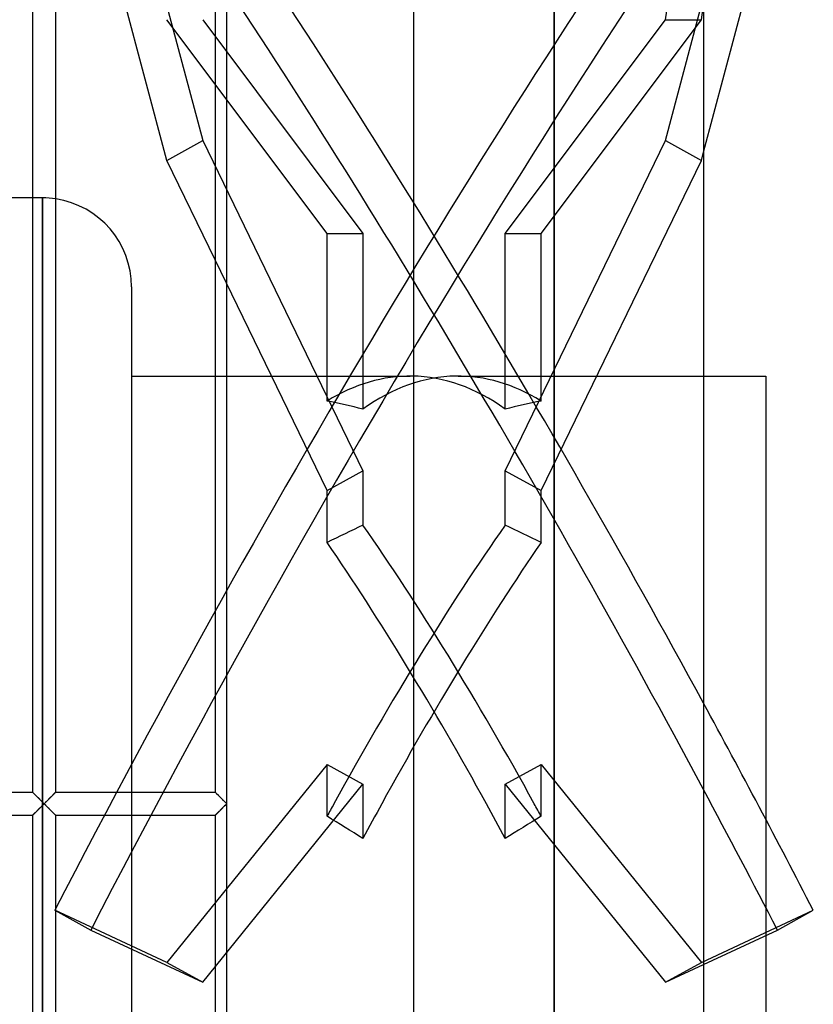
# Model space of a CAD drawing. Header units: millimetres. Extents: x -75 to 50, y -200 to 200.
# Tile 4 of 6: x -18 to 50, y -17 to 67. Entities that reach past the tile are written whole.
import ezdxf

# ---------------------------------------------------------------- set-up
doc = ezdxf.new("R2010")
doc.units = ezdxf.units.MM
doc.layers.add('HIDDEN', color=7, linetype='Continuous')
doc.layers.add('THICK', color=7, linetype='Continuous')

msp = doc.modelspace()

# ---------------------------------------------------------------- linework, layer by layer
at = {"layer": 'HIDDEN'}
for p, q in [((0, 0), (0, 170.05)), ((28.045, 0), (28.045, 152.5)), ((-11.648, 92.805), (-2.063, 56.748)), ((37.563, 67.1), (40.825, 89.419)), ((37.563, 56.748), (41.031, 69.794)), ((40.637, 67.1), (40.825, 68.385)), ((8.588, 48.8), (-5.137, 67.1)), ((-2.063, 67.1), (11.662, 48.8)), ((23.838, 48.8), (37.563, 67.1)), ((26.912, 48.8), (40.637, 67.1)), ((37.563, 67.1), (40.637, 67.1)), ((-5.137, 55.06), (-2.063, 56.748)), ((-2.063, 56.748), (11.662, 28.485)), ((23.838, 28.485), (37.563, 56.748)), ((37.563, 56.748), (40.637, 55.06)), ((40.637, 55.06), (40.825, 55.767)), ((26.912, 26.796), (40.637, 55.06)), ((-15.775, 51.85), (-16.638, 51.85)), ((-15.775, 0), (-15.775, 51.85)), ((-15.775, 51.85), (-15.775, 0)), ((8.588, 34.464), (8.588, 48.8)), ((8.588, 48.8), (11.662, 48.8)), ((11.662, 48.8), (11.662, 33.777)), ((23.838, 33.777), (23.838, 48.8)), ((23.838, 48.8), (26.912, 48.8)), ((26.912, 34.464), (26.912, 48.8)), ((8.588, 26.796), (-1, 46.541)), ((-1, 36.6), (15.7, 36.6)), ((19.8, 36.6), (40.825, 36.6)), ((8.588, 26.796), (11.662, 28.485)), ((11.662, 28.485), (11.662, 23.842)), ((23.838, 23.842), (23.838, 28.485)), ((23.838, 28.485), (26.912, 26.796)), ((8.588, 22.367), (8.588, 26.796)), ((26.912, 22.367), (26.912, 26.796)), ((8.588, 3.364), (-5.137, -13.59)), ((8.588, -1.066), (8.588, 3.364)), ((8.588, 3.364), (11.662, 1.675)), ((23.838, 1.675), (26.912, 3.364)), ((26.912, 3.364), (40.637, -13.59)), ((26.912, -1.066), (26.912, 3.364)), ((-16.634, 0.997), (-16.638, 1)), ((-16.638, 1), (-16.638, 1)), ((-16.638, 1), (-16.638, 1)), ((-16.638, 1), (-16.638, 1)), ((-16.638, 1), (-16.638, 1)), ((-16.638, 1), (-16.634, 0.997)), ((-16.638, 1), (-16.635, 0.997)), ((-16.638, 1), (-16.638, 1)), ((-16.638, 1), (-16.638, 1)), ((-16.638, 1), (-16.638, 1)), ((-16.638, 1), (-16.638, 1)), ((-16.638, 1), (-16.638, 1)), ((-16.638, 1), (-16.638, 1)), ((-16.638, 1), (-16.638, 1)), ((-16.638, 1), (-16.638, 1)), ((-16.635, 0.997), (-16.627, 0.989)), ((-16.625, 0.987), (-16.634, 0.997)), ((-16.634, 0.997), (-16.625, 0.987)), ((-16.627, 0.989), (-16.613, 0.976)), ((-16.61, 0.972), (-16.625, 0.987)), ((-16.625, 0.987), (-16.61, 0.972)), ((-16.613, 0.976), (-16.596, 0.959)), ((-16.589, 0.951), (-16.61, 0.972)), ((-16.61, 0.972), (-16.589, 0.951)), ((-16.596, 0.959), (-16.573, 0.937)), ((-16.564, 0.925), (-16.589, 0.951)), ((-16.589, 0.951), (-16.564, 0.925)), ((-16.573, 0.937), (-16.547, 0.911)), ((-16.534, 0.895), (-16.564, 0.925)), ((-16.564, 0.925), (-16.534, 0.895)), ((-16.547, 0.911), (-16.517, 0.881)), ((-16.5, 0.861), (-16.534, 0.895)), ((-16.534, 0.895), (-16.5, 0.861)), ((-16.517, 0.881), (-16.485, 0.848)), ((-16.462, 0.823), (-16.5, 0.861)), ((-16.5, 0.861), (-16.462, 0.823)), ((-16.485, 0.848), (-16.449, 0.813)), ((-14.826, 0.813), (-14.79, 0.848)), ((-14.775, 0.861), (-14.813, 0.823)), ((-14.813, 0.823), (-14.775, 0.861)), ((-14.79, 0.848), (-14.758, 0.881)), ((-14.741, 0.895), (-14.775, 0.861)), ((-14.775, 0.861), (-14.741, 0.895)), ((-14.758, 0.881), (-14.728, 0.911)), ((-14.711, 0.925), (-14.741, 0.895)), ((-14.741, 0.895), (-14.711, 0.925)), ((-14.728, 0.911), (-14.702, 0.937)), ((-14.686, 0.951), (-14.711, 0.925)), ((-14.711, 0.925), (-14.686, 0.951)), ((-14.702, 0.937), (-14.679, 0.959)), ((-14.665, 0.972), (-14.686, 0.951)), ((-14.686, 0.951), (-14.665, 0.972)), ((-14.679, 0.959), (-14.662, 0.976)), ((-14.65, 0.987), (-14.665, 0.972)), ((-14.665, 0.972), (-14.65, 0.987)), ((-14.662, 0.976), (-14.648, 0.989)), ((-14.641, 0.997), (-14.65, 0.987)), ((-14.65, 0.987), (-14.641, 0.997)), ((-14.648, 0.989), (-14.64, 0.997)), ((-14.638, 1), (-14.641, 0.997)), ((-14.641, 0.997), (-14.638, 1)), ((-14.64, 0.997), (-14.638, 1)), ((-14.638, 1), (-14.638, 1)), ((-14.638, 1), (-14.638, 1)), ((-14.638, 1), (-14.638, 1)), ((-14.638, 1), (-14.638, 1)), ((-14.638, 1), (-14.638, 1)), ((-14.638, 1), (-14.638, 1)), ((-14.638, 1), (-14.638, 1)), ((-14.638, 1), (-14.638, 1)), ((-14.638, 1), (-14.638, 1)), ((-14.638, 1), (-14.638, 1)), ((-14.638, 1), (-14.638, 1)), ((-14.638, 1), (-14.638, 1)), ((-8.15, 1), (-8.15, 0)), ((-2.063, -15.278), (11.662, 1.675)), ((-0.997, 0.998), (-1, 1)), ((-0.997, 0.997), (-1, 1)), ((-1, 1), (-1, 1)), ((-1, 1), (-1, 1)), ((-1, 1), (-1, 1)), ((-1, 1), (-1, 1)), ((-1, 1), (-1, 1)), ((-1, 1), (-1, 1)), ((-1, 1), (-1, 1)), ((-1, 1), (-1, 1)), ((-1, 1), (-1, 1)), ((-1, 1), (-1, 1)), ((-1, 1), (-1, 1)), ((-1, 1), (-1, 1)), ((-1, 1), (-0.997, 0.997)), ((-0.99, 0.99), (-0.997, 0.998)), ((-0.989, 0.988), (-0.997, 0.997)), ((-0.997, 0.997), (-0.989, 0.988)), ((-0.978, 0.978), (-0.99, 0.99)), ((-0.975, 0.974), (-0.989, 0.988)), ((-0.989, 0.988), (-0.975, 0.974)), ((-0.961, 0.962), (-0.978, 0.978)), ((-0.956, 0.955), (-0.975, 0.974)), ((-0.975, 0.974), (-0.956, 0.955)), ((-0.941, 0.942), (-0.961, 0.962)), ((-0.932, 0.931), (-0.956, 0.955)), ((-0.956, 0.955), (-0.932, 0.931)), ((-0.917, 0.918), (-0.941, 0.942)), ((-0.904, 0.903), (-0.932, 0.931)), ((-0.932, 0.931), (-0.904, 0.903)), ((-0.889, 0.89), (-0.917, 0.918)), ((-0.873, 0.872), (-0.904, 0.903)), ((-0.904, 0.903), (-0.873, 0.872)), ((-0.858, 0.86), (-0.889, 0.89)), ((-0.838, 0.836), (-0.873, 0.872)), ((-0.873, 0.872), (-0.838, 0.836)), ((-0.825, 0.826), (-0.858, 0.86)), ((11.662, 1.675), (11.662, -2.967)), ((23.838, -2.967), (23.838, 1.675)), ((23.838, 1.675), (37.563, -15.278)), ((-16.422, 0.783), (-16.462, 0.823)), ((-16.462, 0.823), (-16.422, 0.783)), ((-16.449, 0.813), (-16.411, 0.775)), ((-16.378, 0.739), (-16.422, 0.783)), ((-16.422, 0.783), (-16.378, 0.739)), ((-16.411, 0.775), (-16.37, 0.734)), ((-16.333, 0.694), (-16.378, 0.739)), ((-16.378, 0.739), (-16.333, 0.694)), ((-16.37, 0.734), (-16.328, 0.692)), ((-16.286, 0.647), (-16.333, 0.694)), ((-16.333, 0.694), (-16.286, 0.647)), ((-16.328, 0.692), (-16.284, 0.648)), ((-16.236, 0.598), (-16.286, 0.647)), ((-16.286, 0.647), (-16.236, 0.598)), ((-16.284, 0.648), (-16.239, 0.603)), ((-16.239, 0.603), (-16.193, 0.557)), ((-16.186, 0.547), (-16.236, 0.598)), ((-16.236, 0.598), (-16.186, 0.547)), ((-16.193, 0.557), (-16.145, 0.509)), ((-16.134, 0.495), (-16.186, 0.547)), ((-16.186, 0.547), (-16.134, 0.495)), ((-16.145, 0.509), (-16.097, 0.46)), ((-16.081, 0.443), (-16.134, 0.495)), ((-16.134, 0.495), (-16.081, 0.443)), ((-16.097, 0.46), (-16.047, 0.411)), ((-16.028, 0.389), (-16.081, 0.443)), ((-16.081, 0.443), (-16.028, 0.389)), ((-16.047, 0.411), (-15.998, 0.361)), ((-15.973, 0.335), (-16.028, 0.389)), ((-16.028, 0.389), (-15.973, 0.335)), ((-15.998, 0.361), (-15.947, 0.31)), ((-15.918, 0.28), (-15.973, 0.335)), ((-15.973, 0.335), (-15.918, 0.28)), ((-15.947, 0.31), (-15.896, 0.259)), ((-15.862, 0.224), (-15.918, 0.28)), ((-15.918, 0.28), (-15.862, 0.224)), ((-15.896, 0.259), (-15.845, 0.208)), ((-15.806, 0.168), (-15.862, 0.224)), ((-15.862, 0.224), (-15.806, 0.168)), ((-15.845, 0.208), (-15.793, 0.156)), ((-15.75, 0.112), (-15.806, 0.168)), ((-15.806, 0.168), (-15.75, 0.112)), ((-15.793, 0.156), (-15.741, 0.104)), ((-15.775, 0), (-15.775, -51.85)), ((-15.694, 0.056), (-15.75, 0.112)), ((-15.75, 0.112), (-15.694, 0.056)), ((-15.741, 0.104), (-15.689, 0.052)), ((-15.637, 0), (-15.694, 0.056)), ((-15.694, 0.056), (-15.637, 0)), ((-15.694, -0.056), (-15.637, 0)), ((-15.689, 0.052), (-15.637, 0)), ((-15.581, 0.056), (-15.637, 0)), ((-15.637, 0), (-15.581, 0.056)), ((-15.637, 0), (-15.586, 0.052)), ((-15.637, 0), (-15.581, -0.056)), ((-15.586, 0.052), (-15.534, 0.104)), ((-15.525, 0.112), (-15.581, 0.056)), ((-15.581, 0.056), (-15.525, 0.112)), ((-15.534, 0.104), (-15.482, 0.156)), ((-15.469, 0.168), (-15.525, 0.112)), ((-15.525, 0.112), (-15.469, 0.168)), ((-15.482, 0.156), (-15.43, 0.208)), ((-15.413, 0.224), (-15.469, 0.168)), ((-15.469, 0.168), (-15.413, 0.224)), ((-15.43, 0.208), (-15.379, 0.259)), ((-15.357, 0.28), (-15.413, 0.224)), ((-15.413, 0.224), (-15.357, 0.28)), ((-15.379, 0.259), (-15.328, 0.31)), ((-15.302, 0.335), (-15.357, 0.28)), ((-15.357, 0.28), (-15.302, 0.335)), ((-15.328, 0.31), (-15.277, 0.361)), ((-15.247, 0.389), (-15.302, 0.335)), ((-15.302, 0.335), (-15.247, 0.389)), ((-15.277, 0.361), (-15.228, 0.411)), ((-15.194, 0.443), (-15.247, 0.389)), ((-15.247, 0.389), (-15.194, 0.443)), ((-15.228, 0.411), (-15.178, 0.46)), ((-15.141, 0.495), (-15.194, 0.443)), ((-15.194, 0.443), (-15.141, 0.495)), ((-15.178, 0.46), (-15.13, 0.509)), ((-15.089, 0.547), (-15.141, 0.495)), ((-15.141, 0.495), (-15.089, 0.547)), ((-15.13, 0.509), (-15.082, 0.557)), ((-15.039, 0.598), (-15.089, 0.547)), ((-15.089, 0.547), (-15.039, 0.598)), ((-15.082, 0.557), (-15.036, 0.603)), ((-14.989, 0.647), (-15.039, 0.598)), ((-15.039, 0.598), (-14.989, 0.647)), ((-15.036, 0.603), (-14.991, 0.648)), ((-14.991, 0.648), (-14.947, 0.692)), ((-14.942, 0.694), (-14.989, 0.647)), ((-14.989, 0.647), (-14.942, 0.694)), ((-14.947, 0.692), (-14.905, 0.734)), ((-14.897, 0.739), (-14.942, 0.694)), ((-14.942, 0.694), (-14.897, 0.739)), ((-14.905, 0.734), (-14.864, 0.775)), ((-14.853, 0.783), (-14.897, 0.739)), ((-14.897, 0.739), (-14.853, 0.783)), ((-14.864, 0.775), (-14.826, 0.813)), ((-14.813, 0.823), (-14.853, 0.783)), ((-14.853, 0.783), (-14.813, 0.823)), ((-8.15, 0), (-8.15, -1)), ((-0.8, 0.798), (-0.838, 0.836)), ((-0.838, 0.836), (-0.8, 0.798)), ((-0.789, 0.79), (-0.825, 0.826)), ((-0.759, 0.758), (-0.8, 0.798)), ((-0.8, 0.798), (-0.759, 0.758)), ((-0.75, 0.752), (-0.789, 0.79)), ((-0.717, 0.715), (-0.759, 0.758)), ((-0.759, 0.758), (-0.717, 0.715)), ((-0.709, 0.711), (-0.75, 0.752)), ((-0.672, 0.67), (-0.717, 0.715)), ((-0.717, 0.715), (-0.672, 0.67)), ((-0.665, 0.667), (-0.709, 0.711)), ((-0.625, 0.624), (-0.672, 0.67)), ((-0.672, 0.67), (-0.625, 0.624)), ((-0.619, 0.62), (-0.665, 0.667)), ((-0.578, 0.576), (-0.625, 0.624)), ((-0.625, 0.624), (-0.578, 0.576)), ((-0.57, 0.571), (-0.619, 0.62)), ((-0.528, 0.527), (-0.578, 0.576)), ((-0.578, 0.576), (-0.528, 0.527)), ((-0.519, 0.52), (-0.57, 0.571)), ((-0.478, 0.477), (-0.528, 0.527)), ((-0.528, 0.527), (-0.478, 0.477)), ((-0.466, 0.467), (-0.519, 0.52)), ((-0.427, 0.426), (-0.478, 0.477)), ((-0.478, 0.477), (-0.427, 0.426)), ((-0.412, 0.413), (-0.466, 0.467)), ((-0.375, 0.374), (-0.427, 0.426)), ((-0.427, 0.426), (-0.375, 0.374)), ((-0.356, 0.357), (-0.412, 0.413)), ((-0.323, 0.322), (-0.375, 0.374)), ((-0.375, 0.374), (-0.323, 0.322)), ((-0.299, 0.299), (-0.356, 0.357)), ((-0.27, 0.269), (-0.323, 0.322)), ((-0.323, 0.322), (-0.27, 0.269)), ((-0.24, 0.241), (-0.299, 0.299)), ((-0.216, 0.216), (-0.27, 0.269)), ((-0.27, 0.269), (-0.216, 0.216)), ((-0.181, 0.182), (-0.24, 0.241)), ((-0.162, 0.162), (-0.216, 0.216)), ((-0.216, 0.216), (-0.162, 0.162)), ((-0.121, 0.122), (-0.181, 0.182)), ((-0.108, 0.108), (-0.162, 0.162)), ((-0.162, 0.162), (-0.108, 0.108)), ((-0.061, 0.061), (-0.121, 0.122)), ((-0.054, 0.054), (-0.108, 0.108)), ((-0.108, 0.108), (-0.054, 0.054)), ((0, 0), (-0.061, 0.061)), ((0, 0), (-0.054, 0.054)), ((-0.054, 0.054), (0, 0)), ((-0.054, -0.054), (0, 0)), ((0, -170.05), (0, 0)), ((-16.5, -0.861), (-16.462, -0.823)), ((-16.462, -0.823), (-16.5, -0.861)), ((-16.449, -0.813), (-16.485, -0.848)), ((-16.462, -0.823), (-16.422, -0.783)), ((-16.422, -0.783), (-16.462, -0.823)), ((-16.411, -0.775), (-16.449, -0.813)), ((-16.422, -0.783), (-16.378, -0.739)), ((-16.378, -0.739), (-16.422, -0.783)), ((-16.37, -0.734), (-16.411, -0.775)), ((-16.378, -0.739), (-16.333, -0.694)), ((-16.333, -0.694), (-16.378, -0.739)), ((-16.328, -0.692), (-16.37, -0.734)), ((-16.333, -0.694), (-16.286, -0.647)), ((-16.286, -0.647), (-16.333, -0.694)), ((-16.284, -0.648), (-16.328, -0.692)), ((-16.286, -0.647), (-16.236, -0.598)), ((-16.236, -0.598), (-16.286, -0.647)), ((-16.239, -0.603), (-16.284, -0.648)), ((-16.193, -0.557), (-16.239, -0.603)), ((-16.236, -0.598), (-16.186, -0.547)), ((-16.186, -0.547), (-16.236, -0.598)), ((-16.145, -0.509), (-16.193, -0.557)), ((-16.186, -0.547), (-16.134, -0.495)), ((-16.134, -0.495), (-16.186, -0.547)), ((-16.097, -0.46), (-16.145, -0.509)), ((-16.134, -0.495), (-16.081, -0.443)), ((-16.081, -0.443), (-16.134, -0.495)), ((-16.047, -0.411), (-16.097, -0.46)), ((-16.081, -0.443), (-16.028, -0.389)), ((-16.028, -0.389), (-16.081, -0.443)), ((-15.998, -0.361), (-16.047, -0.411)), ((-16.028, -0.389), (-15.973, -0.335)), ((-15.973, -0.335), (-16.028, -0.389)), ((-15.947, -0.31), (-15.998, -0.361)), ((-15.973, -0.335), (-15.918, -0.28)), ((-15.918, -0.28), (-15.973, -0.335)), ((-15.896, -0.259), (-15.947, -0.31)), ((-15.918, -0.28), (-15.862, -0.224)), ((-15.862, -0.224), (-15.918, -0.28)), ((-15.845, -0.208), (-15.896, -0.259)), ((-15.862, -0.224), (-15.806, -0.168)), ((-15.806, -0.168), (-15.862, -0.224)), ((-15.793, -0.156), (-15.845, -0.208)), ((-15.806, -0.168), (-15.75, -0.112)), ((-15.75, -0.112), (-15.806, -0.168)), ((-15.741, -0.104), (-15.793, -0.156)), ((-15.775, -51.85), (-15.775, 0)), ((-15.75, -0.112), (-15.694, -0.056)), ((-15.694, -0.056), (-15.75, -0.112)), ((-15.689, -0.052), (-15.741, -0.104)), ((-15.637, 0), (-15.694, -0.056)), ((-15.637, 0), (-15.689, -0.052)), ((-15.586, -0.052), (-15.637, 0)), ((-15.581, -0.056), (-15.637, 0)), ((-15.534, -0.104), (-15.586, -0.052)), ((-15.525, -0.112), (-15.581, -0.056)), ((-15.581, -0.056), (-15.525, -0.112)), ((-15.482, -0.156), (-15.534, -0.104)), ((-15.469, -0.168), (-15.525, -0.112)), ((-15.525, -0.112), (-15.469, -0.168)), ((-15.43, -0.208), (-15.482, -0.156)), ((-15.413, -0.224), (-15.469, -0.168)), ((-15.469, -0.168), (-15.413, -0.224)), ((-15.379, -0.259), (-15.43, -0.208)), ((-15.357, -0.28), (-15.413, -0.224)), ((-15.413, -0.224), (-15.357, -0.28)), ((-15.328, -0.31), (-15.379, -0.259)), ((-15.302, -0.335), (-15.357, -0.28)), ((-15.357, -0.28), (-15.302, -0.335)), ((-15.277, -0.361), (-15.328, -0.31)), ((-15.247, -0.389), (-15.302, -0.335)), ((-15.302, -0.335), (-15.247, -0.389)), ((-15.228, -0.411), (-15.277, -0.361)), ((-15.194, -0.443), (-15.247, -0.389)), ((-15.247, -0.389), (-15.194, -0.443)), ((-15.178, -0.46), (-15.228, -0.411)), ((-15.141, -0.495), (-15.194, -0.443)), ((-15.194, -0.443), (-15.141, -0.495)), ((-15.13, -0.509), (-15.178, -0.46)), ((-15.089, -0.547), (-15.141, -0.495)), ((-15.141, -0.495), (-15.089, -0.547)), ((-15.082, -0.557), (-15.13, -0.509)), ((-15.039, -0.598), (-15.089, -0.547)), ((-15.089, -0.547), (-15.039, -0.598)), ((-15.036, -0.603), (-15.082, -0.557)), ((-14.989, -0.647), (-15.039, -0.598)), ((-15.039, -0.598), (-14.989, -0.647)), ((-14.991, -0.648), (-15.036, -0.603)), ((-14.947, -0.692), (-14.991, -0.648)), ((-14.942, -0.694), (-14.989, -0.647)), ((-14.989, -0.647), (-14.942, -0.694)), ((-14.905, -0.734), (-14.947, -0.692)), ((-14.897, -0.739), (-14.942, -0.694)), ((-14.942, -0.694), (-14.897, -0.739)), ((-14.864, -0.775), (-14.905, -0.734)), ((-14.853, -0.783), (-14.897, -0.739)), ((-14.897, -0.739), (-14.853, -0.783)), ((-14.826, -0.813), (-14.864, -0.775)), ((-14.813, -0.823), (-14.853, -0.783)), ((-14.853, -0.783), (-14.813, -0.823)), ((-14.79, -0.848), (-14.826, -0.813)), ((-14.775, -0.861), (-14.813, -0.823)), ((-14.813, -0.823), (-14.775, -0.861)), ((-0.838, -0.836), (-0.873, -0.872)), ((-0.873, -0.872), (-0.838, -0.836)), ((-0.858, -0.86), (-0.825, -0.826)), ((-0.8, -0.798), (-0.838, -0.836)), ((-0.838, -0.836), (-0.8, -0.798)), ((-0.825, -0.826), (-0.789, -0.79)), ((-0.759, -0.758), (-0.8, -0.798)), ((-0.8, -0.798), (-0.759, -0.758)), ((-0.789, -0.79), (-0.75, -0.752)), ((-0.717, -0.715), (-0.759, -0.758)), ((-0.759, -0.758), (-0.717, -0.715)), ((-0.75, -0.752), (-0.709, -0.711)), ((-0.672, -0.67), (-0.717, -0.715)), ((-0.717, -0.715), (-0.672, -0.67)), ((-0.709, -0.711), (-0.665, -0.667)), ((-0.625, -0.624), (-0.672, -0.67)), ((-0.672, -0.67), (-0.625, -0.624)), ((-0.665, -0.667), (-0.619, -0.62)), ((-0.578, -0.576), (-0.625, -0.624)), ((-0.625, -0.624), (-0.578, -0.576)), ((-0.619, -0.62), (-0.57, -0.571)), ((-0.528, -0.527), (-0.578, -0.576)), ((-0.578, -0.576), (-0.528, -0.527)), ((-0.57, -0.571), (-0.519, -0.52)), ((-0.478, -0.477), (-0.528, -0.527)), ((-0.528, -0.527), (-0.478, -0.477)), ((-0.519, -0.52), (-0.466, -0.467)), ((-0.427, -0.426), (-0.478, -0.477)), ((-0.478, -0.477), (-0.427, -0.426)), ((-0.466, -0.467), (-0.412, -0.413)), ((-0.375, -0.374), (-0.427, -0.426)), ((-0.427, -0.426), (-0.375, -0.374)), ((-0.412, -0.413), (-0.356, -0.357)), ((-0.323, -0.322), (-0.375, -0.374)), ((-0.375, -0.374), (-0.323, -0.322)), ((-0.356, -0.357), (-0.299, -0.299)), ((-0.27, -0.269), (-0.323, -0.322)), ((-0.323, -0.322), (-0.27, -0.269)), ((-0.299, -0.299), (-0.24, -0.241)), ((-0.216, -0.216), (-0.27, -0.269)), ((-0.27, -0.269), (-0.216, -0.216)), ((-0.24, -0.241), (-0.181, -0.182)), ((-0.162, -0.162), (-0.216, -0.216)), ((-0.216, -0.216), (-0.162, -0.162)), ((-0.181, -0.182), (-0.121, -0.122)), ((-0.108, -0.108), (-0.162, -0.162)), ((-0.162, -0.162), (-0.108, -0.108)), ((-0.121, -0.122), (-0.061, -0.061)), ((-0.054, -0.054), (-0.108, -0.108)), ((-0.108, -0.108), (-0.054, -0.054)), ((-0.061, -0.061), (0, 0)), ((0, 0), (-0.054, -0.054)), ((28.045, -152.5), (28.045, 0)), ((-16.638, -1), (-16.634, -0.997)), ((-16.634, -0.997), (-16.638, -1)), ((-16.638, -1), (-16.638, -1)), ((-16.638, -1), (-16.638, -1)), ((-16.638, -1), (-16.638, -1)), ((-16.638, -1), (-16.638, -1)), ((-16.635, -0.997), (-16.638, -1)), ((-16.638, -1), (-16.638, -1)), ((-16.638, -1), (-16.638, -1)), ((-16.638, -1), (-16.638, -1)), ((-16.638, -1), (-16.638, -1)), ((-16.638, -1), (-16.638, -1)), ((-16.638, -1), (-16.638, -1)), ((-16.638, -1), (-16.638, -1)), ((-16.638, -1), (-16.638, -1)), ((-16.627, -0.989), (-16.635, -0.997)), ((-16.634, -0.997), (-16.625, -0.987)), ((-16.625, -0.987), (-16.634, -0.997)), ((-16.613, -0.976), (-16.627, -0.989)), ((-16.625, -0.987), (-16.61, -0.972)), ((-16.61, -0.972), (-16.625, -0.987)), ((-16.596, -0.959), (-16.613, -0.976)), ((-16.61, -0.972), (-16.589, -0.951)), ((-16.589, -0.951), (-16.61, -0.972)), ((-16.573, -0.937), (-16.596, -0.959)), ((-16.589, -0.951), (-16.564, -0.925)), ((-16.564, -0.925), (-16.589, -0.951)), ((-16.547, -0.911), (-16.573, -0.937)), ((-16.564, -0.925), (-16.534, -0.895)), ((-16.534, -0.895), (-16.564, -0.925)), ((-16.517, -0.881), (-16.547, -0.911)), ((-16.534, -0.895), (-16.5, -0.861)), ((-16.5, -0.861), (-16.534, -0.895)), ((-16.485, -0.848), (-16.517, -0.881)), ((-14.758, -0.881), (-14.79, -0.848)), ((-14.741, -0.895), (-14.775, -0.861)), ((-14.775, -0.861), (-14.741, -0.895)), ((-14.728, -0.911), (-14.758, -0.881)), ((-14.711, -0.925), (-14.741, -0.895)), ((-14.741, -0.895), (-14.711, -0.925)), ((-14.702, -0.937), (-14.728, -0.911)), ((-14.686, -0.951), (-14.711, -0.925)), ((-14.711, -0.925), (-14.686, -0.951)), ((-14.679, -0.959), (-14.702, -0.937)), ((-14.665, -0.972), (-14.686, -0.951)), ((-14.686, -0.951), (-14.665, -0.972)), ((-14.662, -0.976), (-14.679, -0.959)), ((-14.65, -0.987), (-14.665, -0.972)), ((-14.665, -0.972), (-14.65, -0.987)), ((-14.648, -0.989), (-14.662, -0.976)), ((-14.641, -0.997), (-14.65, -0.987)), ((-14.65, -0.987), (-14.641, -0.997)), ((-14.64, -0.997), (-14.648, -0.989)), ((-14.638, -1), (-14.641, -0.997)), ((-14.641, -0.997), (-14.638, -1)), ((-14.638, -1), (-14.64, -0.997)), ((-14.638, -1), (-14.638, -1)), ((-14.638, -1), (-14.638, -1)), ((-14.638, -1), (-14.638, -1)), ((-14.638, -1), (-14.638, -1)), ((-14.638, -1), (-14.638, -1)), ((-14.638, -1), (-14.638, -1)), ((-14.638, -1), (-14.638, -1)), ((-14.638, -1), (-14.638, -1)), ((-14.638, -1), (-14.638, -1)), ((-14.638, -1), (-14.638, -1)), ((-14.638, -1), (-14.638, -1)), ((-14.638, -1), (-14.638, -1)), ((-0.997, -0.997), (-1, -1)), ((-1, -1), (-0.997, -0.997)), ((-1, -1), (-0.997, -0.998)), ((-1, -1), (-1, -1)), ((-1, -1), (-1, -1)), ((-1, -1), (-1, -1)), ((-1, -1), (-1, -1)), ((-1, -1), (-1, -1)), ((-1, -1), (-1, -1)), ((-1, -1), (-1, -1)), ((-1, -1), (-1, -1)), ((-1, -1), (-1, -1)), ((-1, -1), (-1, -1)), ((-1, -1), (-1, -1)), ((-1, -1), (-1, -1)), ((-0.989, -0.988), (-0.997, -0.997)), ((-0.997, -0.997), (-0.989, -0.988)), ((-0.997, -0.998), (-0.99, -0.99)), ((-0.99, -0.99), (-0.978, -0.978)), ((-0.975, -0.974), (-0.989, -0.988)), ((-0.989, -0.988), (-0.975, -0.974)), ((-0.978, -0.978), (-0.961, -0.962)), ((-0.956, -0.955), (-0.975, -0.974)), ((-0.975, -0.974), (-0.956, -0.955)), ((-0.961, -0.962), (-0.941, -0.942)), ((-0.932, -0.931), (-0.956, -0.955)), ((-0.956, -0.955), (-0.932, -0.931)), ((-0.941, -0.942), (-0.917, -0.918)), ((-0.904, -0.903), (-0.932, -0.931)), ((-0.932, -0.931), (-0.904, -0.903)), ((-0.917, -0.918), (-0.889, -0.89)), ((-0.873, -0.872), (-0.904, -0.903)), ((-0.904, -0.903), (-0.873, -0.872)), ((-0.889, -0.89), (-0.858, -0.86)), ((46.15, -1.323), (46.15, -11.268)), ((-14.723, -9.114), (-11.648, -10.802)), ((-5.137, -13.59), (-14.723, -9.114)), ((40.637, -13.59), (50.223, -9.114)), ((-11.648, -10.802), (-2.063, -15.278)), ((-5.137, -13.59), (-2.063, -15.278)), ((37.563, -15.278), (40.637, -13.59)), ((37.563, -15.278), (40.825, -13.755))]:
    msp.add_line(p, q, dxfattribs=at)
msp.add_arc((-15.775, 44.225), 7.625, 81.42057, 89.99998, dxfattribs=at)
for centre, major_axis, ratio, start_param, end_param in [((19.287, -0.844), (70.464, 128.327), 0.154508, 0.860168, 1.732833), ((16.213, 0.844), (-70.464, -128.327), 0.154508, -2.23003, -1.40876), ((19.287, 0.844), (-70.464, 128.327), 0.154508, -1.595153, -1.015676), ((16.213, -0.844), (70.464, -128.327), 0.154508, 1.502179, 2.082463), ((15.7, 0), (0, -36.6), 0.57735, 3.132992, 3.484892), ((19.8, 0), (0, 36.6), 0.57735, 0.008601, 0.395308), ((15.7, 0), (0, -36.6), 0.57735, 2.746285, 3.132992), ((19.8, 0), (0, 36.6), 0.57735, -0.343299, 0.008601), ((-12.75, 0), (63.393, 0), 0.57735, 1.175488, 1.227497), ((48.25, 0), (63.393, 0), 0.57735, 1.914095, 1.966104), ((-12.75, 0), (63.207, 35.572), 0.136294, 1.098935, 1.150944), ((15.7, 0), (-20.537, -36.493), 0.136294, -2.20371, -1.494243), ((19.8, 0), (-20.537, 36.493), 0.136294, -1.64735, -0.937882), ((48.25, 0), (63.207, -35.572), 0.136294, 1.990648, 2.042658), ((15.7, 0), (-20.537, 36.493), 0.136294, -1.64735, -0.989891), ((19.8, 0), (-20.537, -36.493), 0.136294, -2.151701, -1.494243), ((15.7, 0), (-20.537, -36.493), 0.136294, -1.494243, -1.465103), ((19.8, 0), (-20.537, -36.493), 0.136294, -1.494243, -1.413094), ((15.7, 0), (-20.537, 36.493), 0.136294, -1.728498, -1.64735), ((19.8, 0), (-20.537, 36.493), 0.136294, -1.676489, -1.64735), ((-12.75, 0), (63.207, -35.572), 0.136294, 1.252041, 1.304051), ((48.25, 0), (63.207, 35.572), 0.136294, 1.837542, 1.889551)]:
    msp.add_ellipse(centre, major_axis=major_axis, ratio=ratio, start_param=start_param, end_param=end_param, dxfattribs=at)
at = {"layer": 'THICK'}
for p, q in [((0, -200), (0, 200)), ((15.975, 200), (15.975, -200)), ((-16.638, 171.047), (-16.638, 1)), ((-14.638, 1), (-14.638, 171.047)), ((-1, 171.047), (-1, 1)), ((28.045, 152.5), (28.045, 0)), ((40.825, 152.5), (40.825, -152.5)), ((40.825, 55.767), (50.223, 91.117)), ((-5.137, 55.06), (-14.638, 90.796)), ((-1, 46.541), (-5.137, 55.06)), ((-16.638, 51.85), (-18.825, 51.85)), ((-8.15, 44.225), (-8.15, 1)), ((-8.15, 36.6), (-1, 36.6)), ((40.825, 36.6), (46.15, 36.6)), ((46.15, 36.6), (46.15, 0)), ((-30.275, 1), (-16.638, 1)), ((-16.635, 0.997), (-16.638, 1)), ((-16.627, 0.989), (-16.635, 0.997)), ((-16.613, 0.976), (-16.627, 0.989)), ((-16.596, 0.959), (-16.613, 0.976)), ((-16.573, 0.937), (-16.596, 0.959)), ((-16.547, 0.911), (-16.573, 0.937)), ((-16.517, 0.881), (-16.547, 0.911)), ((-16.485, 0.848), (-16.517, 0.881)), ((-16.449, 0.813), (-16.485, 0.848)), ((-14.79, 0.848), (-14.826, 0.813)), ((-14.758, 0.881), (-14.79, 0.848)), ((-14.728, 0.911), (-14.758, 0.881)), ((-14.702, 0.937), (-14.728, 0.911)), ((-14.679, 0.959), (-14.702, 0.937)), ((-14.662, 0.976), (-14.679, 0.959)), ((-14.648, 0.989), (-14.662, 0.976)), ((-14.64, 0.997), (-14.648, 0.989)), ((-14.638, 1), (-14.64, 0.997)), ((-14.638, 1), (-1, 1)), ((-1, 1), (-0.997, 0.998)), ((-0.997, 0.998), (-0.99, 0.99)), ((-0.99, 0.99), (-0.978, 0.978)), ((-0.978, 0.978), (-0.961, 0.962)), ((-0.961, 0.962), (-0.941, 0.942)), ((-0.941, 0.942), (-0.917, 0.918)), ((-0.917, 0.918), (-0.889, 0.89)), ((-0.889, 0.89), (-0.858, 0.86)), ((-0.858, 0.86), (-0.825, 0.826)), ((-16.411, 0.775), (-16.449, 0.813)), ((-16.37, 0.734), (-16.411, 0.775)), ((-16.328, 0.692), (-16.37, 0.734)), ((-16.284, 0.648), (-16.328, 0.692)), ((-16.239, 0.603), (-16.284, 0.648)), ((-16.193, 0.557), (-16.239, 0.603)), ((-16.145, 0.509), (-16.193, 0.557)), ((-16.097, 0.46), (-16.145, 0.509)), ((-16.047, 0.411), (-16.097, 0.46)), ((-15.998, 0.361), (-16.047, 0.411)), ((-15.947, 0.31), (-15.998, 0.361)), ((-15.896, 0.259), (-15.947, 0.31)), ((-15.845, 0.208), (-15.896, 0.259)), ((-15.793, 0.156), (-15.845, 0.208)), ((-15.741, 0.104), (-15.793, 0.156)), ((-15.689, 0.052), (-15.741, 0.104)), ((-15.637, 0), (-15.689, 0.052)), ((-15.586, 0.052), (-15.637, 0)), ((-15.534, 0.104), (-15.586, 0.052)), ((-15.482, 0.156), (-15.534, 0.104)), ((-15.43, 0.208), (-15.482, 0.156)), ((-15.379, 0.259), (-15.43, 0.208)), ((-15.328, 0.31), (-15.379, 0.259)), ((-15.277, 0.361), (-15.328, 0.31)), ((-15.228, 0.411), (-15.277, 0.361)), ((-15.178, 0.46), (-15.228, 0.411)), ((-15.13, 0.509), (-15.178, 0.46)), ((-15.082, 0.557), (-15.13, 0.509)), ((-15.036, 0.603), (-15.082, 0.557)), ((-14.991, 0.648), (-15.036, 0.603)), ((-14.947, 0.692), (-14.991, 0.648)), ((-14.905, 0.734), (-14.947, 0.692)), ((-14.864, 0.775), (-14.905, 0.734)), ((-14.826, 0.813), (-14.864, 0.775)), ((-0.825, 0.826), (-0.789, 0.79)), ((-0.789, 0.79), (-0.75, 0.752)), ((-0.75, 0.752), (-0.709, 0.711)), ((-0.709, 0.711), (-0.665, 0.667)), ((-0.665, 0.667), (-0.619, 0.62)), ((-0.619, 0.62), (-0.57, 0.571)), ((-0.57, 0.571), (-0.519, 0.52)), ((-0.519, 0.52), (-0.466, 0.467)), ((-0.466, 0.467), (-0.412, 0.413)), ((-0.412, 0.413), (-0.356, 0.357)), ((-0.356, 0.357), (-0.299, 0.299)), ((-0.299, 0.299), (-0.24, 0.241)), ((-0.24, 0.241), (-0.181, 0.182)), ((-0.181, 0.182), (-0.121, 0.122)), ((-0.121, 0.122), (-0.061, 0.061)), ((-0.061, 0.061), (0, 0)), ((0, 0), (-0.061, -0.061)), ((28.045, 0), (28.045, -152.5)), ((46.15, 0), (46.15, -1.323)), ((-16.485, -0.848), (-16.449, -0.813)), ((-16.449, -0.813), (-16.411, -0.775)), ((-16.411, -0.775), (-16.37, -0.734)), ((-16.37, -0.734), (-16.328, -0.692)), ((-16.328, -0.692), (-16.284, -0.648)), ((-16.284, -0.648), (-16.239, -0.603)), ((-16.239, -0.603), (-16.193, -0.557)), ((-16.193, -0.557), (-16.145, -0.509)), ((-16.145, -0.509), (-16.097, -0.46)), ((-16.097, -0.46), (-16.047, -0.411)), ((-16.047, -0.411), (-15.998, -0.361)), ((-15.998, -0.361), (-15.947, -0.31)), ((-15.947, -0.31), (-15.896, -0.259)), ((-15.896, -0.259), (-15.845, -0.208)), ((-15.845, -0.208), (-15.793, -0.156)), ((-15.793, -0.156), (-15.741, -0.104)), ((-15.741, -0.104), (-15.689, -0.052)), ((-15.689, -0.052), (-15.637, 0)), ((-15.637, 0), (-15.586, -0.052)), ((-15.586, -0.052), (-15.534, -0.104)), ((-15.534, -0.104), (-15.482, -0.156)), ((-15.482, -0.156), (-15.43, -0.208)), ((-15.43, -0.208), (-15.379, -0.259)), ((-15.379, -0.259), (-15.328, -0.31)), ((-15.328, -0.31), (-15.277, -0.361)), ((-15.277, -0.361), (-15.228, -0.411)), ((-15.228, -0.411), (-15.178, -0.46)), ((-15.178, -0.46), (-15.13, -0.509)), ((-15.13, -0.509), (-15.082, -0.557)), ((-15.082, -0.557), (-15.036, -0.603)), ((-15.036, -0.603), (-14.991, -0.648)), ((-14.991, -0.648), (-14.947, -0.692)), ((-14.947, -0.692), (-14.905, -0.734)), ((-14.905, -0.734), (-14.864, -0.775)), ((-14.864, -0.775), (-14.826, -0.813)), ((-14.826, -0.813), (-14.79, -0.848)), ((-0.825, -0.826), (-0.858, -0.86)), ((-0.789, -0.79), (-0.825, -0.826)), ((-0.75, -0.752), (-0.789, -0.79)), ((-0.709, -0.711), (-0.75, -0.752)), ((-0.665, -0.667), (-0.709, -0.711)), ((-0.619, -0.62), (-0.665, -0.667)), ((-0.57, -0.571), (-0.619, -0.62)), ((-0.519, -0.52), (-0.57, -0.571)), ((-0.466, -0.467), (-0.519, -0.52)), ((-0.412, -0.413), (-0.466, -0.467)), ((-0.356, -0.357), (-0.412, -0.413)), ((-0.299, -0.299), (-0.356, -0.357)), ((-0.24, -0.241), (-0.299, -0.299)), ((-0.181, -0.182), (-0.24, -0.241)), ((-0.121, -0.122), (-0.181, -0.182)), ((-0.061, -0.061), (-0.121, -0.122)), ((-16.638, -1), (-30.275, -1)), ((-16.638, -1), (-16.638, -171.047)), ((-16.638, -1), (-16.635, -0.997)), ((-16.635, -0.997), (-16.627, -0.989)), ((-16.627, -0.989), (-16.613, -0.976)), ((-16.613, -0.976), (-16.596, -0.959)), ((-16.596, -0.959), (-16.573, -0.937)), ((-16.573, -0.937), (-16.547, -0.911)), ((-16.547, -0.911), (-16.517, -0.881)), ((-16.517, -0.881), (-16.485, -0.848)), ((-14.79, -0.848), (-14.758, -0.881)), ((-14.758, -0.881), (-14.728, -0.911)), ((-14.728, -0.911), (-14.702, -0.937)), ((-14.702, -0.937), (-14.679, -0.959)), ((-14.679, -0.959), (-14.662, -0.976)), ((-14.662, -0.976), (-14.648, -0.989)), ((-14.648, -0.989), (-14.64, -0.997)), ((-14.64, -0.997), (-14.638, -1)), ((-1, -1), (-14.638, -1)), ((-14.638, -171.047), (-14.638, -1)), ((-8.15, -1), (-8.15, -44.225)), ((-0.997, -0.998), (-1, -1)), ((-1, -1), (-1, -171.047)), ((-0.99, -0.99), (-0.997, -0.998)), ((-0.978, -0.978), (-0.99, -0.99)), ((-0.961, -0.962), (-0.978, -0.978)), ((-0.941, -0.942), (-0.961, -0.962)), ((-0.917, -0.918), (-0.941, -0.942)), ((-0.889, -0.89), (-0.917, -0.918)), ((-0.858, -0.86), (-0.889, -0.89)), ((47.148, -10.802), (50.223, -9.114)), ((40.825, -13.755), (47.148, -10.802)), ((46.15, -11.268), (46.15, -36.6))]:
    msp.add_line(p, q, dxfattribs=at)
msp.add_arc((-15.775, 44.225), 7.625, 0, 81.42057, dxfattribs=at)
for centre, major_axis, start_param, end_param in [((19.287, 0.844), (-70.464, 128.327), -1.732833, -1.595153), ((16.213, -0.844), (70.464, -128.327), 1.40876, 1.502179)]:
    msp.add_ellipse(centre, major_axis=major_axis, ratio=0.154508, start_param=start_param, end_param=end_param, dxfattribs=at)

doc.saveas('drawing.dxf')
